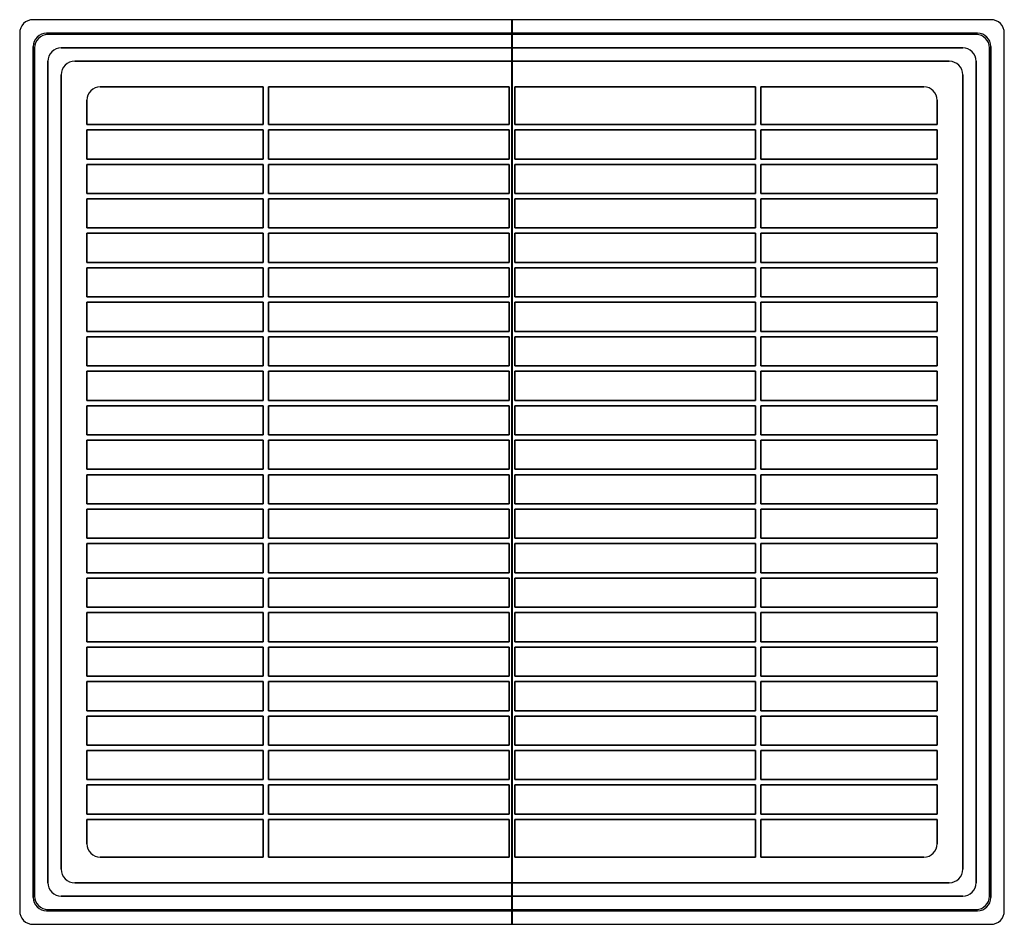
# Model space of a CAD drawing. Header units: millimetres. Extents: x -184 to 184, y -168 to 168.
import ezdxf

# ---------------------------------------------------------------- set-up
doc = ezdxf.new("R2010")
doc.units = ezdxf.units.MM
doc.layers.add('MAIN-1', color=7, linetype='Continuous')

msp = doc.modelspace()

# ---------------------------------------------------------------- linework, layer by layer
at = {"layer": 'MAIN-1'}
for p, q in [((178.5, 168.5), (-178.5, 168.5)), ((178.5, 168.5), (-178.5, 168.5)), ((-178.5, 168.5), (-178.5, 168.5)), ((0.001, 168.4), (-0.001, 168.4)), ((-0.001, 168.4), (0.001, 168.4)), ((-0.001, 163), (-0.001, 168.4)), ((0.001, 168.4), (0.001, 163)), ((178.5, 168.5), (178.5, 168.5)), ((-183.5, 163.5), (-183.5, -163.5)), ((-183.5, 163.5), (-183.5, -163.5)), ((-183.5, 163.5), (-183.5, 163.5)), ((-173.5, 163.5), (-0.001, 163.5)), ((173.5, 163.5), (-173.5, 163.5)), ((-173.5, 163.5), (-173.5, 163.5)), ((173, 163), (-173, 163)), ((173, 163), (-173, 163)), ((-173, 163), (-173, 163)), ((-0.001, 163.5), (0.001, 163.5)), ((-0.001, -163), (-0.001, 163)), ((0.001, 163.5), (173.5, 163.5)), ((0.001, 163), (0.001, -163)), ((173, 163), (173, 163)), ((173.5, 163.5), (173.5, 163.5)), ((183.5, -163.5), (183.5, 163.5)), ((183.5, -163.5), (183.5, 163.5)), ((183.5, 163.5), (183.5, 163.5)), ((-178.5, -158.5), (-178.5, 158.5)), ((-178.5, 158.5), (-178.5, -158.5)), ((-178.5, 158.5), (-178.5, 158.5)), ((-178, 158), (-178, -158)), ((-178, 158), (-178, -158)), ((-178, 158), (-178, 158)), ((168, 158), (-168, 158)), ((-168, 158), (168, 158)), ((168, 158), (-168, 158)), ((-168, 158), (-168, 158)), ((-168, 158), (168, 158)), ((-168, 158), (-168, 158)), ((168, 158), (168, 158)), ((168, 158), (168, 158)), ((178, -158), (178, 158)), ((178, -158), (178, 158)), ((178, 158), (178, 158)), ((178.5, 158.5), (178.5, -158.5)), ((178.5, -158.5), (178.5, 158.5)), ((178.5, 158.5), (178.5, 158.5)), ((-173, 153), (-173, -153)), ((-173, -153), (-173, 153)), ((-173, 153), (-173, -153)), ((-173, 153), (-173, 153)), ((-173, 153), (-173, 153)), ((-173, -153), (-173, 153)), ((163, 153), (-163, 153)), ((-163, 153), (-163, 153)), ((-163, 153), (163, 153)), ((163, 153), (163, 153)), ((173, -153), (173, 153)), ((173, 153), (173, -153)), ((173, -153), (173, 153)), ((173, 153), (173, 153)), ((173, 153), (173, 153)), ((173, 153), (173, -153)), ((-168, 148), (-168, -148)), ((-168, 148), (-168, 148)), ((-168, -148), (-168, 148)), ((168, -148), (168, 148)), ((168, 148), (168, 148)), ((168, 148), (168, -148)), ((-92.75, 143.5), (-153.5, 143.5)), ((-153.5, 143.5), (-92.75, 143.5)), ((-153.5, 143.5), (-153.5, 143.5)), ((-92.75, 129.45), (-92.75, 143.5)), ((-92.75, 143.5), (-92.75, 129.45)), ((-92.75, 143.5), (-92.75, 143.5)), ((-1, 143.5), (-90.75, 143.5)), ((-90.75, 143.5), (-90.75, 129.45)), ((-90.75, 129.45), (-90.75, 143.5)), ((-90.75, 143.5), (-1, 143.5)), ((-90.75, 143.5), (-90.75, 143.5)), ((-1, 129.45), (-1, 143.5)), ((-1, 143.5), (-1, 129.45)), ((-1, 143.5), (-1, 143.5)), ((1, 143.5), (1, 129.45)), ((90.75, 143.5), (1, 143.5)), ((1, 143.5), (90.75, 143.5)), ((1, 129.45), (1, 143.5)), ((1, 143.5), (1, 143.5)), ((90.75, 129.45), (90.75, 143.5)), ((90.75, 143.5), (90.75, 129.45)), ((90.75, 143.5), (90.75, 143.5)), ((92.75, 143.5), (92.75, 129.45)), ((153.5, 143.5), (92.75, 143.5)), ((92.75, 129.45), (92.75, 143.5)), ((92.75, 143.5), (153.5, 143.5)), ((92.75, 143.5), (92.75, 143.5)), ((153.5, 143.5), (153.5, 143.5)), ((-158.5, 138.5), (-158.5, 129.45)), ((-158.5, 129.45), (-158.5, 138.5)), ((-158.5, 138.5), (-158.5, 138.5)), ((158.5, 129.45), (158.5, 138.5)), ((158.5, 138.5), (158.5, 129.45)), ((158.5, 138.5), (158.5, 138.5)), ((-158.5, 129.45), (-92.75, 129.45)), ((-92.75, 129.45), (-158.5, 129.45)), ((-158.5, 129.45), (-158.5, 129.45)), ((-92.75, 129.45), (-92.75, 129.45)), ((-90.75, 129.45), (-1, 129.45)), ((-1, 129.45), (-90.75, 129.45)), ((-90.75, 129.45), (-90.75, 129.45)), ((-1, 129.45), (-1, 129.45)), ((1, 129.45), (90.75, 129.45)), ((90.75, 129.45), (1, 129.45)), ((1, 129.45), (1, 129.45)), ((90.75, 129.45), (90.75, 129.45)), ((92.75, 129.45), (158.5, 129.45)), ((158.5, 129.45), (92.75, 129.45)), ((92.75, 129.45), (92.75, 129.45)), ((158.5, 129.45), (158.5, 129.45)), ((-92.75, 127.45), (-158.5, 127.45)), ((-158.5, 127.45), (-158.5, 116.605)), ((-158.5, 116.605), (-158.5, 127.45)), ((-158.5, 127.45), (-92.75, 127.45)), ((-158.5, 127.45), (-158.5, 127.45)), ((-92.75, 116.605), (-92.75, 127.45)), ((-92.75, 127.45), (-92.75, 116.605)), ((-92.75, 127.45), (-92.75, 127.45)), ((-1, 127.45), (-90.75, 127.45)), ((-90.75, 127.45), (-90.75, 116.605)), ((-90.75, 116.605), (-90.75, 127.45)), ((-90.75, 127.45), (-1, 127.45)), ((-90.75, 127.45), (-90.75, 127.45)), ((-1, 116.605), (-1, 127.45)), ((-1, 127.45), (-1, 116.605)), ((-1, 127.45), (-1, 127.45)), ((90.75, 127.45), (1, 127.45)), ((1, 127.45), (1, 116.605)), ((1, 116.605), (1, 127.45)), ((1, 127.45), (90.75, 127.45)), ((1, 127.45), (1, 127.45)), ((90.75, 116.605), (90.75, 127.45)), ((90.75, 127.45), (90.75, 116.605)), ((90.75, 127.45), (90.75, 127.45)), ((158.5, 127.45), (92.75, 127.45)), ((92.75, 127.45), (92.75, 116.605)), ((92.75, 116.605), (92.75, 127.45)), ((92.75, 127.45), (158.5, 127.45)), ((92.75, 127.45), (92.75, 127.45)), ((158.5, 116.605), (158.5, 127.45)), ((158.5, 127.45), (158.5, 116.605)), ((158.5, 127.45), (158.5, 127.45)), ((-158.5, 116.605), (-92.75, 116.605)), ((-92.75, 116.605), (-158.5, 116.605)), ((-158.5, 116.605), (-158.5, 116.605)), ((-92.75, 114.605), (-158.5, 114.605)), ((-158.5, 114.605), (-158.5, 103.76)), ((-158.5, 103.76), (-158.5, 114.605)), ((-158.5, 114.605), (-92.75, 114.605)), ((-158.5, 114.605), (-158.5, 114.605)), ((-92.75, 116.605), (-92.75, 116.605)), ((-92.75, 103.76), (-92.75, 114.605)), ((-92.75, 114.605), (-92.75, 103.76)), ((-92.75, 114.605), (-92.75, 114.605)), ((-90.75, 116.605), (-1, 116.605)), ((-1, 116.605), (-90.75, 116.605)), ((-90.75, 116.605), (-90.75, 116.605)), ((-1, 114.605), (-90.75, 114.605)), ((-90.75, 114.605), (-90.75, 103.76)), ((-90.75, 103.76), (-90.75, 114.605)), ((-90.75, 114.605), (-1, 114.605)), ((-90.75, 114.605), (-90.75, 114.605)), ((-1, 116.605), (-1, 116.605)), ((-1, 103.76), (-1, 114.605)), ((-1, 114.605), (-1, 103.76)), ((-1, 114.605), (-1, 114.605)), ((1, 116.605), (90.75, 116.605)), ((90.75, 116.605), (1, 116.605)), ((1, 116.605), (1, 116.605)), ((90.75, 114.605), (1, 114.605)), ((1, 114.605), (1, 103.76)), ((1, 103.76), (1, 114.605)), ((1, 114.605), (90.75, 114.605)), ((1, 114.605), (1, 114.605)), ((90.75, 116.605), (90.75, 116.605)), ((90.75, 103.76), (90.75, 114.605)), ((90.75, 114.605), (90.75, 103.76)), ((90.75, 114.605), (90.75, 114.605)), ((92.75, 116.605), (158.5, 116.605)), ((158.5, 116.605), (92.75, 116.605)), ((92.75, 116.605), (92.75, 116.605)), ((158.5, 114.605), (92.75, 114.605)), ((92.75, 114.605), (92.75, 103.76)), ((92.75, 103.76), (92.75, 114.605)), ((92.75, 114.605), (158.5, 114.605)), ((92.75, 114.605), (92.75, 114.605)), ((158.5, 116.605), (158.5, 116.605)), ((158.5, 103.76), (158.5, 114.605)), ((158.5, 114.605), (158.5, 103.76)), ((158.5, 114.605), (158.5, 114.605)), ((-158.5, 103.76), (-92.75, 103.76)), ((-92.75, 103.76), (-158.5, 103.76)), ((-158.5, 103.76), (-158.5, 103.76)), ((-92.75, 103.76), (-92.75, 103.76)), ((-90.75, 103.76), (-1, 103.76)), ((-1, 103.76), (-90.75, 103.76)), ((-90.75, 103.76), (-90.75, 103.76)), ((-1, 103.76), (-1, 103.76)), ((1, 103.76), (90.75, 103.76)), ((90.75, 103.76), (1, 103.76)), ((1, 103.76), (1, 103.76)), ((90.75, 103.76), (90.75, 103.76)), ((92.75, 103.76), (158.5, 103.76)), ((158.5, 103.76), (92.75, 103.76)), ((92.75, 103.76), (92.75, 103.76)), ((158.5, 103.76), (158.5, 103.76)), ((-92.75, 101.76), (-158.5, 101.76)), ((-158.5, 101.76), (-158.5, 90.915)), ((-158.5, 90.915), (-158.5, 101.76)), ((-158.5, 101.76), (-92.75, 101.76)), ((-158.5, 101.76), (-158.5, 101.76)), ((-92.75, 90.915), (-92.75, 101.76)), ((-92.75, 101.76), (-92.75, 90.915)), ((-92.75, 101.76), (-92.75, 101.76)), ((-1, 101.76), (-90.75, 101.76)), ((-90.75, 101.76), (-90.75, 90.915)), ((-90.75, 90.915), (-90.75, 101.76)), ((-90.75, 101.76), (-1, 101.76)), ((-90.75, 101.76), (-90.75, 101.76)), ((-1, 90.915), (-1, 101.76)), ((-1, 101.76), (-1, 90.915)), ((-1, 101.76), (-1, 101.76)), ((90.75, 101.76), (1, 101.76)), ((1, 101.76), (1, 90.915)), ((1, 90.915), (1, 101.76)), ((1, 101.76), (90.75, 101.76)), ((1, 101.76), (1, 101.76)), ((90.75, 90.915), (90.75, 101.76)), ((90.75, 101.76), (90.75, 90.915)), ((90.75, 101.76), (90.75, 101.76)), ((158.5, 101.76), (92.75, 101.76)), ((92.75, 101.76), (92.75, 90.915)), ((92.75, 90.915), (92.75, 101.76)), ((92.75, 101.76), (158.5, 101.76)), ((92.75, 101.76), (92.75, 101.76)), ((158.5, 90.915), (158.5, 101.76)), ((158.5, 101.76), (158.5, 90.915)), ((158.5, 101.76), (158.5, 101.76)), ((-158.5, 90.915), (-92.75, 90.915)), ((-92.75, 90.915), (-158.5, 90.915)), ((-158.5, 90.915), (-158.5, 90.915)), ((-92.75, 88.915), (-158.5, 88.915)), ((-158.5, 88.915), (-158.5, 78.07)), ((-158.5, 78.07), (-158.5, 88.915)), ((-158.5, 88.915), (-92.75, 88.915)), ((-158.5, 88.915), (-158.5, 88.915)), ((-92.75, 90.915), (-92.75, 90.915)), ((-92.75, 78.07), (-92.75, 88.915)), ((-92.75, 88.915), (-92.75, 78.07)), ((-92.75, 88.915), (-92.75, 88.915)), ((-90.75, 90.915), (-1, 90.915)), ((-1, 90.915), (-90.75, 90.915)), ((-90.75, 90.915), (-90.75, 90.915)), ((-1, 88.915), (-90.75, 88.915)), ((-90.75, 88.915), (-90.75, 78.07)), ((-90.75, 78.07), (-90.75, 88.915)), ((-90.75, 88.915), (-1, 88.915)), ((-90.75, 88.915), (-90.75, 88.915)), ((-1, 90.915), (-1, 90.915)), ((-1, 78.07), (-1, 88.915)), ((-1, 88.915), (-1, 78.07)), ((-1, 88.915), (-1, 88.915)), ((1, 90.915), (90.75, 90.915)), ((90.75, 90.915), (1, 90.915)), ((1, 90.915), (1, 90.915)), ((90.75, 88.915), (1, 88.915)), ((1, 88.915), (1, 78.07)), ((1, 78.07), (1, 88.915)), ((1, 88.915), (90.75, 88.915)), ((1, 88.915), (1, 88.915)), ((90.75, 90.915), (90.75, 90.915)), ((90.75, 78.07), (90.75, 88.915)), ((90.75, 88.915), (90.75, 78.07)), ((90.75, 88.915), (90.75, 88.915)), ((92.75, 90.915), (158.5, 90.915)), ((158.5, 90.915), (92.75, 90.915)), ((92.75, 90.915), (92.75, 90.915)), ((158.5, 88.915), (92.75, 88.915)), ((92.75, 88.915), (92.75, 78.07)), ((92.75, 78.07), (92.75, 88.915)), ((92.75, 88.915), (158.5, 88.915)), ((92.75, 88.915), (92.75, 88.915)), ((158.5, 90.915), (158.5, 90.915)), ((158.5, 78.07), (158.5, 88.915)), ((158.5, 88.915), (158.5, 78.07)), ((158.5, 88.915), (158.5, 88.915)), ((-158.5, 78.07), (-92.75, 78.07)), ((-92.75, 78.07), (-158.5, 78.07)), ((-158.5, 78.07), (-158.5, 78.07)), ((-92.75, 78.07), (-92.75, 78.07)), ((-90.75, 78.07), (-1, 78.07)), ((-1, 78.07), (-90.75, 78.07)), ((-90.75, 78.07), (-90.75, 78.07)), ((-1, 78.07), (-1, 78.07)), ((1, 78.07), (90.75, 78.07)), ((90.75, 78.07), (1, 78.07)), ((1, 78.07), (1, 78.07)), ((90.75, 78.07), (90.75, 78.07)), ((92.75, 78.07), (158.5, 78.07)), ((158.5, 78.07), (92.75, 78.07)), ((92.75, 78.07), (92.75, 78.07)), ((158.5, 78.07), (158.5, 78.07)), ((-92.75, 76.07), (-158.5, 76.07)), ((-158.5, 76.07), (-158.5, 65.225)), ((-158.5, 65.225), (-158.5, 76.07)), ((-158.5, 76.07), (-92.75, 76.07)), ((-158.5, 76.07), (-158.5, 76.07)), ((-92.75, 65.225), (-92.75, 76.07)), ((-92.75, 76.07), (-92.75, 65.225)), ((-92.75, 76.07), (-92.75, 76.07)), ((-1, 76.07), (-90.75, 76.07)), ((-90.75, 76.07), (-90.75, 65.225)), ((-90.75, 65.225), (-90.75, 76.07)), ((-90.75, 76.07), (-1, 76.07)), ((-90.75, 76.07), (-90.75, 76.07)), ((-1, 65.225), (-1, 76.07)), ((-1, 76.07), (-1, 65.225)), ((-1, 76.07), (-1, 76.07)), ((90.75, 76.07), (1, 76.07)), ((1, 76.07), (1, 65.225)), ((1, 65.225), (1, 76.07)), ((1, 76.07), (90.75, 76.07)), ((1, 76.07), (1, 76.07)), ((90.75, 65.225), (90.75, 76.07)), ((90.75, 76.07), (90.75, 65.225)), ((90.75, 76.07), (90.75, 76.07)), ((158.5, 76.07), (92.75, 76.07)), ((92.75, 76.07), (92.75, 65.225)), ((92.75, 65.225), (92.75, 76.07)), ((92.75, 76.07), (158.5, 76.07)), ((92.75, 76.07), (92.75, 76.07)), ((158.5, 65.225), (158.5, 76.07)), ((158.5, 76.07), (158.5, 65.225)), ((158.5, 76.07), (158.5, 76.07)), ((-158.5, 65.225), (-92.75, 65.225)), ((-92.75, 65.225), (-158.5, 65.225)), ((-158.5, 65.225), (-158.5, 65.225)), ((-92.75, 63.225), (-158.5, 63.225)), ((-158.5, 63.225), (-158.5, 52.38)), ((-158.5, 52.38), (-158.5, 63.225)), ((-158.5, 63.225), (-92.75, 63.225)), ((-158.5, 63.225), (-158.5, 63.225)), ((-92.75, 65.225), (-92.75, 65.225)), ((-92.75, 52.38), (-92.75, 63.225)), ((-92.75, 63.225), (-92.75, 52.38)), ((-92.75, 63.225), (-92.75, 63.225)), ((-90.75, 65.225), (-1, 65.225)), ((-1, 65.225), (-90.75, 65.225)), ((-90.75, 65.225), (-90.75, 65.225)), ((-1, 63.225), (-90.75, 63.225)), ((-90.75, 63.225), (-90.75, 52.38)), ((-90.75, 52.38), (-90.75, 63.225)), ((-90.75, 63.225), (-1, 63.225)), ((-90.75, 63.225), (-90.75, 63.225)), ((-1, 65.225), (-1, 65.225)), ((-1, 52.38), (-1, 63.225)), ((-1, 63.225), (-1, 52.38)), ((-1, 63.225), (-1, 63.225)), ((1, 65.225), (90.75, 65.225)), ((90.75, 65.225), (1, 65.225)), ((1, 65.225), (1, 65.225)), ((90.75, 63.225), (1, 63.225)), ((1, 63.225), (1, 52.38)), ((1, 52.38), (1, 63.225)), ((1, 63.225), (90.75, 63.225)), ((1, 63.225), (1, 63.225)), ((90.75, 65.225), (90.75, 65.225)), ((90.75, 52.38), (90.75, 63.225)), ((90.75, 63.225), (90.75, 52.38)), ((90.75, 63.225), (90.75, 63.225)), ((92.75, 65.225), (158.5, 65.225)), ((158.5, 65.225), (92.75, 65.225)), ((92.75, 65.225), (92.75, 65.225)), ((158.5, 63.225), (92.75, 63.225)), ((92.75, 63.225), (92.75, 52.38)), ((92.75, 52.38), (92.75, 63.225)), ((92.75, 63.225), (158.5, 63.225)), ((92.75, 63.225), (92.75, 63.225)), ((158.5, 65.225), (158.5, 65.225)), ((158.5, 52.38), (158.5, 63.225)), ((158.5, 63.225), (158.5, 52.38)), ((158.5, 63.225), (158.5, 63.225)), ((-158.5, 52.38), (-92.75, 52.38)), ((-92.75, 52.38), (-158.5, 52.38)), ((-158.5, 52.38), (-158.5, 52.38)), ((-92.75, 52.38), (-92.75, 52.38)), ((-90.75, 52.38), (-1, 52.38)), ((-1, 52.38), (-90.75, 52.38)), ((-90.75, 52.38), (-90.75, 52.38)), ((-1, 52.38), (-1, 52.38)), ((1, 52.38), (90.75, 52.38)), ((90.75, 52.38), (1, 52.38)), ((1, 52.38), (1, 52.38)), ((90.75, 52.38), (90.75, 52.38)), ((92.75, 52.38), (158.5, 52.38)), ((158.5, 52.38), (92.75, 52.38)), ((92.75, 52.38), (92.75, 52.38)), ((158.5, 52.38), (158.5, 52.38)), ((-92.75, 50.38), (-158.5, 50.38)), ((-158.5, 50.38), (-158.5, 39.535)), ((-158.5, 39.535), (-158.5, 50.38)), ((-158.5, 50.38), (-92.75, 50.38)), ((-158.5, 50.38), (-158.5, 50.38)), ((-92.75, 39.535), (-92.75, 50.38)), ((-92.75, 50.38), (-92.75, 39.535)), ((-92.75, 50.38), (-92.75, 50.38)), ((-1, 50.38), (-90.75, 50.38)), ((-90.75, 50.38), (-90.75, 39.535)), ((-90.75, 39.535), (-90.75, 50.38)), ((-90.75, 50.38), (-1, 50.38)), ((-90.75, 50.38), (-90.75, 50.38)), ((-1, 39.535), (-1, 50.38)), ((-1, 50.38), (-1, 39.535)), ((-1, 50.38), (-1, 50.38)), ((90.75, 50.38), (1, 50.38)), ((1, 50.38), (1, 39.535)), ((1, 39.535), (1, 50.38)), ((1, 50.38), (90.75, 50.38)), ((1, 50.38), (1, 50.38)), ((90.75, 39.535), (90.75, 50.38)), ((90.75, 50.38), (90.75, 39.535)), ((90.75, 50.38), (90.75, 50.38)), ((158.5, 50.38), (92.75, 50.38)), ((92.75, 50.38), (92.75, 39.535)), ((92.75, 39.535), (92.75, 50.38)), ((92.75, 50.38), (158.5, 50.38)), ((92.75, 50.38), (92.75, 50.38)), ((158.5, 39.535), (158.5, 50.38)), ((158.5, 50.38), (158.5, 39.535)), ((158.5, 50.38), (158.5, 50.38)), ((-158.5, 39.535), (-92.75, 39.535)), ((-92.75, 39.535), (-158.5, 39.535)), ((-158.5, 39.535), (-158.5, 39.535)), ((-92.75, 37.535), (-158.5, 37.535)), ((-158.5, 37.535), (-158.5, 26.69)), ((-158.5, 26.69), (-158.5, 37.535)), ((-158.5, 37.535), (-92.75, 37.535)), ((-158.5, 37.535), (-158.5, 37.535)), ((-92.75, 39.535), (-92.75, 39.535)), ((-92.75, 26.69), (-92.75, 37.535)), ((-92.75, 37.535), (-92.75, 26.69)), ((-92.75, 37.535), (-92.75, 37.535)), ((-90.75, 39.535), (-1, 39.535)), ((-1, 39.535), (-90.75, 39.535)), ((-90.75, 39.535), (-90.75, 39.535)), ((-1, 37.535), (-90.75, 37.535)), ((-90.75, 37.535), (-90.75, 26.69)), ((-90.75, 26.69), (-90.75, 37.535)), ((-90.75, 37.535), (-1, 37.535)), ((-90.75, 37.535), (-90.75, 37.535)), ((-1, 39.535), (-1, 39.535)), ((-1, 26.69), (-1, 37.535)), ((-1, 37.535), (-1, 26.69)), ((-1, 37.535), (-1, 37.535)), ((1, 39.535), (90.75, 39.535)), ((90.75, 39.535), (1, 39.535)), ((1, 39.535), (1, 39.535)), ((90.75, 37.535), (1, 37.535)), ((1, 37.535), (1, 26.69)), ((1, 26.69), (1, 37.535)), ((1, 37.535), (90.75, 37.535)), ((1, 37.535), (1, 37.535)), ((90.75, 39.535), (90.75, 39.535)), ((90.75, 26.69), (90.75, 37.535)), ((90.75, 37.535), (90.75, 26.69)), ((90.75, 37.535), (90.75, 37.535)), ((92.75, 39.535), (158.5, 39.535)), ((158.5, 39.535), (92.75, 39.535)), ((92.75, 39.535), (92.75, 39.535)), ((158.5, 37.535), (92.75, 37.535)), ((92.75, 37.535), (92.75, 26.69)), ((92.75, 26.69), (92.75, 37.535)), ((92.75, 37.535), (158.5, 37.535)), ((92.75, 37.535), (92.75, 37.535)), ((158.5, 39.535), (158.5, 39.535)), ((158.5, 26.69), (158.5, 37.535)), ((158.5, 37.535), (158.5, 26.69)), ((158.5, 37.535), (158.5, 37.535)), ((-158.5, 26.69), (-92.75, 26.69)), ((-92.75, 26.69), (-158.5, 26.69)), ((-158.5, 26.69), (-158.5, 26.69)), ((-92.75, 26.69), (-92.75, 26.69)), ((-90.75, 26.69), (-1, 26.69)), ((-1, 26.69), (-90.75, 26.69)), ((-90.75, 26.69), (-90.75, 26.69)), ((-1, 26.69), (-1, 26.69)), ((1, 26.69), (90.75, 26.69)), ((90.75, 26.69), (1, 26.69)), ((1, 26.69), (1, 26.69)), ((90.75, 26.69), (90.75, 26.69)), ((92.75, 26.69), (158.5, 26.69)), ((158.5, 26.69), (92.75, 26.69)), ((92.75, 26.69), (92.75, 26.69)), ((158.5, 26.69), (158.5, 26.69)), ((-92.75, 24.69), (-158.5, 24.69)), ((-158.5, 24.69), (-158.5, 13.845)), ((-158.5, 13.845), (-158.5, 24.69)), ((-158.5, 24.69), (-92.75, 24.69)), ((-158.5, 24.69), (-158.5, 24.69)), ((-92.75, 13.845), (-92.75, 24.69)), ((-92.75, 24.69), (-92.75, 13.845)), ((-92.75, 24.69), (-92.75, 24.69)), ((-1, 24.69), (-90.75, 24.69)), ((-90.75, 24.69), (-90.75, 13.845)), ((-90.75, 13.845), (-90.75, 24.69)), ((-90.75, 24.69), (-1, 24.69)), ((-90.75, 24.69), (-90.75, 24.69)), ((-1, 13.845), (-1, 24.69)), ((-1, 24.69), (-1, 13.845)), ((-1, 24.69), (-1, 24.69)), ((90.75, 24.69), (1, 24.69)), ((1, 24.69), (1, 13.845)), ((1, 13.845), (1, 24.69)), ((1, 24.69), (90.75, 24.69)), ((1, 24.69), (1, 24.69)), ((90.75, 13.845), (90.75, 24.69)), ((90.75, 24.69), (90.75, 13.845)), ((90.75, 24.69), (90.75, 24.69)), ((158.5, 24.69), (92.75, 24.69)), ((92.75, 24.69), (92.75, 13.845)), ((92.75, 13.845), (92.75, 24.69)), ((92.75, 24.69), (158.5, 24.69)), ((92.75, 24.69), (92.75, 24.69)), ((158.5, 13.845), (158.5, 24.69)), ((158.5, 24.69), (158.5, 13.845)), ((158.5, 24.69), (158.5, 24.69)), ((-158.5, 13.845), (-92.75, 13.845)), ((-92.75, 13.845), (-158.5, 13.845)), ((-158.5, 13.845), (-158.5, 13.845)), ((-92.75, 11.845), (-158.5, 11.845)), ((-158.5, 11.845), (-158.5, 1)), ((-158.5, 1), (-158.5, 11.845)), ((-158.5, 11.845), (-92.75, 11.845)), ((-158.5, 11.845), (-158.5, 11.845)), ((-92.75, 13.845), (-92.75, 13.845)), ((-92.75, 1), (-92.75, 11.845)), ((-92.75, 11.845), (-92.75, 1)), ((-92.75, 11.845), (-92.75, 11.845)), ((-90.75, 13.845), (-1, 13.845)), ((-1, 13.845), (-90.75, 13.845)), ((-90.75, 13.845), (-90.75, 13.845)), ((-1, 11.845), (-90.75, 11.845)), ((-90.75, 11.845), (-90.75, 1)), ((-90.75, 1), (-90.75, 11.845)), ((-90.75, 11.845), (-1, 11.845)), ((-90.75, 11.845), (-90.75, 11.845)), ((-1, 13.845), (-1, 13.845)), ((-1, 1), (-1, 11.845)), ((-1, 11.845), (-1, 1)), ((-1, 11.845), (-1, 11.845)), ((1, 13.845), (90.75, 13.845)), ((90.75, 13.845), (1, 13.845)), ((1, 13.845), (1, 13.845)), ((90.75, 11.845), (1, 11.845)), ((1, 11.845), (1, 1)), ((1, 1), (1, 11.845)), ((1, 11.845), (90.75, 11.845)), ((1, 11.845), (1, 11.845)), ((90.75, 13.845), (90.75, 13.845)), ((90.75, 1), (90.75, 11.845)), ((90.75, 11.845), (90.75, 1)), ((90.75, 11.845), (90.75, 11.845)), ((92.75, 13.845), (158.5, 13.845)), ((158.5, 13.845), (92.75, 13.845)), ((92.75, 13.845), (92.75, 13.845)), ((158.5, 11.845), (92.75, 11.845)), ((92.75, 11.845), (92.75, 1)), ((92.75, 1), (92.75, 11.845)), ((92.75, 11.845), (158.5, 11.845)), ((92.75, 11.845), (92.75, 11.845)), ((158.5, 13.845), (158.5, 13.845)), ((158.5, 1), (158.5, 11.845)), ((158.5, 11.845), (158.5, 1)), ((158.5, 11.845), (158.5, 11.845)), ((-158.5, 1), (-92.75, 1)), ((-92.75, 1), (-158.5, 1)), ((-158.5, 1), (-158.5, 1)), ((-92.75, 1), (-92.75, 1)), ((-90.75, 1), (-1, 1)), ((-1, 1), (-90.75, 1)), ((-90.75, 1), (-90.75, 1)), ((-1, 1), (-1, 1)), ((1, 1), (90.75, 1)), ((90.75, 1), (1, 1)), ((1, 1), (1, 1)), ((90.75, 1), (90.75, 1)), ((92.75, 1), (158.5, 1)), ((158.5, 1), (92.75, 1)), ((92.75, 1), (92.75, 1)), ((158.5, 1), (158.5, 1)), ((-158.5, -1), (-158.5, -11.845)), ((-92.75, -1), (-158.5, -1)), ((-158.5, -1), (-92.75, -1)), ((-158.5, -11.845), (-158.5, -1)), ((-158.5, -1), (-158.5, -1)), ((-92.75, -11.845), (-92.75, -1)), ((-92.75, -1), (-92.75, -11.845)), ((-92.75, -1), (-92.75, -1)), ((-1, -1), (-90.75, -1)), ((-90.75, -1), (-90.75, -11.845)), ((-90.75, -11.845), (-90.75, -1)), ((-90.75, -1), (-1, -1)), ((-90.75, -1), (-90.75, -1)), ((-1, -11.845), (-1, -1)), ((-1, -1), (-1, -11.845)), ((-1, -1), (-1, -1)), ((1, -1), (1, -11.845)), ((90.75, -1), (1, -1)), ((1, -1), (90.75, -1)), ((1, -11.845), (1, -1)), ((1, -1), (1, -1)), ((90.75, -11.845), (90.75, -1)), ((90.75, -1), (90.75, -11.845)), ((90.75, -1), (90.75, -1)), ((158.5, -1), (92.75, -1)), ((92.75, -1), (92.75, -11.845)), ((92.75, -11.845), (92.75, -1)), ((92.75, -1), (158.5, -1)), ((92.75, -1), (92.75, -1)), ((158.5, -11.845), (158.5, -1)), ((158.5, -1), (158.5, -11.845)), ((158.5, -1), (158.5, -1)), ((-158.5, -11.845), (-92.75, -11.845)), ((-92.75, -11.845), (-158.5, -11.845)), ((-158.5, -11.845), (-158.5, -11.845)), ((-158.5, -13.845), (-158.5, -24.69)), ((-92.75, -13.845), (-158.5, -13.845)), ((-158.5, -13.845), (-92.75, -13.845)), ((-158.5, -24.69), (-158.5, -13.845)), ((-158.5, -13.845), (-158.5, -13.845)), ((-92.75, -11.845), (-92.75, -11.845)), ((-92.75, -24.69), (-92.75, -13.845)), ((-92.75, -13.845), (-92.75, -24.69)), ((-92.75, -13.845), (-92.75, -13.845)), ((-90.75, -11.845), (-1, -11.845)), ((-1, -11.845), (-90.75, -11.845)), ((-90.75, -11.845), (-90.75, -11.845)), ((-1, -13.845), (-90.75, -13.845)), ((-90.75, -13.845), (-90.75, -24.69)), ((-90.75, -24.69), (-90.75, -13.845)), ((-90.75, -13.845), (-1, -13.845)), ((-90.75, -13.845), (-90.75, -13.845)), ((-1, -11.845), (-1, -11.845)), ((-1, -24.69), (-1, -13.845)), ((-1, -13.845), (-1, -24.69)), ((-1, -13.845), (-1, -13.845)), ((1, -11.845), (90.75, -11.845)), ((90.75, -11.845), (1, -11.845)), ((1, -11.845), (1, -11.845)), ((1, -13.845), (1, -24.69)), ((90.75, -13.845), (1, -13.845)), ((1, -13.845), (90.75, -13.845)), ((1, -24.69), (1, -13.845)), ((1, -13.845), (1, -13.845)), ((90.75, -11.845), (90.75, -11.845)), ((90.75, -24.69), (90.75, -13.845)), ((90.75, -13.845), (90.75, -24.69)), ((90.75, -13.845), (90.75, -13.845)), ((92.75, -11.845), (158.5, -11.845)), ((158.5, -11.845), (92.75, -11.845)), ((92.75, -11.845), (92.75, -11.845)), ((158.5, -13.845), (92.75, -13.845)), ((92.75, -13.845), (92.75, -24.69)), ((92.75, -24.69), (92.75, -13.845)), ((92.75, -13.845), (158.5, -13.845)), ((92.75, -13.845), (92.75, -13.845)), ((158.5, -11.845), (158.5, -11.845)), ((158.5, -24.69), (158.5, -13.845)), ((158.5, -13.845), (158.5, -24.69)), ((158.5, -13.845), (158.5, -13.845)), ((-158.5, -24.69), (-92.75, -24.69)), ((-92.75, -24.69), (-158.5, -24.69)), ((-158.5, -24.69), (-158.5, -24.69)), ((-92.75, -24.69), (-92.75, -24.69)), ((-90.75, -24.69), (-1, -24.69)), ((-1, -24.69), (-90.75, -24.69)), ((-90.75, -24.69), (-90.75, -24.69)), ((-1, -24.69), (-1, -24.69)), ((1, -24.69), (90.75, -24.69)), ((90.75, -24.69), (1, -24.69)), ((1, -24.69), (1, -24.69)), ((90.75, -24.69), (90.75, -24.69)), ((92.75, -24.69), (158.5, -24.69)), ((158.5, -24.69), (92.75, -24.69)), ((92.75, -24.69), (92.75, -24.69)), ((158.5, -24.69), (158.5, -24.69)), ((-158.5, -26.69), (-158.5, -37.535)), ((-92.75, -26.69), (-158.5, -26.69)), ((-158.5, -26.69), (-92.75, -26.69)), ((-158.5, -37.535), (-158.5, -26.69)), ((-158.5, -26.69), (-158.5, -26.69)), ((-92.75, -37.535), (-92.75, -26.69)), ((-92.75, -26.69), (-92.75, -37.535)), ((-92.75, -26.69), (-92.75, -26.69)), ((-1, -26.69), (-90.75, -26.69)), ((-90.75, -26.69), (-90.75, -37.535)), ((-90.75, -37.535), (-90.75, -26.69)), ((-90.75, -26.69), (-1, -26.69)), ((-90.75, -26.69), (-90.75, -26.69)), ((-1, -37.535), (-1, -26.69)), ((-1, -26.69), (-1, -37.535)), ((-1, -26.69), (-1, -26.69)), ((1, -26.69), (1, -37.535)), ((90.75, -26.69), (1, -26.69)), ((1, -26.69), (90.75, -26.69)), ((1, -37.535), (1, -26.69)), ((1, -26.69), (1, -26.69)), ((90.75, -37.535), (90.75, -26.69)), ((90.75, -26.69), (90.75, -37.535)), ((90.75, -26.69), (90.75, -26.69)), ((158.5, -26.69), (92.75, -26.69)), ((92.75, -26.69), (92.75, -37.535)), ((92.75, -37.535), (92.75, -26.69)), ((92.75, -26.69), (158.5, -26.69)), ((92.75, -26.69), (92.75, -26.69)), ((158.5, -37.535), (158.5, -26.69)), ((158.5, -26.69), (158.5, -37.535)), ((158.5, -26.69), (158.5, -26.69)), ((-158.5, -37.535), (-92.75, -37.535)), ((-92.75, -37.535), (-158.5, -37.535)), ((-158.5, -37.535), (-158.5, -37.535)), ((-158.5, -39.535), (-158.5, -50.38)), ((-92.75, -39.535), (-158.5, -39.535)), ((-158.5, -39.535), (-92.75, -39.535)), ((-158.5, -50.38), (-158.5, -39.535)), ((-158.5, -39.535), (-158.5, -39.535)), ((-92.75, -37.535), (-92.75, -37.535)), ((-92.75, -50.38), (-92.75, -39.535)), ((-92.75, -39.535), (-92.75, -50.38)), ((-92.75, -39.535), (-92.75, -39.535)), ((-90.75, -37.535), (-1, -37.535)), ((-1, -37.535), (-90.75, -37.535)), ((-90.75, -37.535), (-90.75, -37.535)), ((-1, -39.535), (-90.75, -39.535)), ((-90.75, -39.535), (-90.75, -50.38)), ((-90.75, -50.38), (-90.75, -39.535)), ((-90.75, -39.535), (-1, -39.535)), ((-90.75, -39.535), (-90.75, -39.535)), ((-1, -37.535), (-1, -37.535)), ((-1, -50.38), (-1, -39.535)), ((-1, -39.535), (-1, -50.38)), ((-1, -39.535), (-1, -39.535)), ((1, -37.535), (90.75, -37.535)), ((90.75, -37.535), (1, -37.535)), ((1, -37.535), (1, -37.535)), ((1, -39.535), (1, -50.38)), ((90.75, -39.535), (1, -39.535)), ((1, -39.535), (90.75, -39.535)), ((1, -50.38), (1, -39.535)), ((1, -39.535), (1, -39.535)), ((90.75, -37.535), (90.75, -37.535)), ((90.75, -50.38), (90.75, -39.535)), ((90.75, -39.535), (90.75, -50.38)), ((90.75, -39.535), (90.75, -39.535)), ((92.75, -37.535), (158.5, -37.535)), ((158.5, -37.535), (92.75, -37.535)), ((92.75, -37.535), (92.75, -37.535)), ((158.5, -39.535), (92.75, -39.535)), ((92.75, -39.535), (92.75, -50.38)), ((92.75, -50.38), (92.75, -39.535)), ((92.75, -39.535), (158.5, -39.535)), ((92.75, -39.535), (92.75, -39.535)), ((158.5, -37.535), (158.5, -37.535)), ((158.5, -50.38), (158.5, -39.535)), ((158.5, -39.535), (158.5, -50.38)), ((158.5, -39.535), (158.5, -39.535)), ((-158.5, -50.38), (-92.75, -50.38)), ((-92.75, -50.38), (-158.5, -50.38)), ((-158.5, -50.38), (-158.5, -50.38)), ((-92.75, -50.38), (-92.75, -50.38)), ((-90.75, -50.38), (-1, -50.38)), ((-1, -50.38), (-90.75, -50.38)), ((-90.75, -50.38), (-90.75, -50.38)), ((-1, -50.38), (-1, -50.38)), ((1, -50.38), (90.75, -50.38)), ((90.75, -50.38), (1, -50.38)), ((1, -50.38), (1, -50.38)), ((90.75, -50.38), (90.75, -50.38)), ((92.75, -50.38), (158.5, -50.38)), ((158.5, -50.38), (92.75, -50.38)), ((92.75, -50.38), (92.75, -50.38)), ((158.5, -50.38), (158.5, -50.38)), ((-158.5, -52.38), (-158.5, -63.225)), ((-92.75, -52.38), (-158.5, -52.38)), ((-158.5, -52.38), (-92.75, -52.38)), ((-158.5, -63.225), (-158.5, -52.38)), ((-158.5, -52.38), (-158.5, -52.38)), ((-92.75, -63.225), (-92.75, -52.38)), ((-92.75, -52.38), (-92.75, -63.225)), ((-92.75, -52.38), (-92.75, -52.38)), ((-1, -52.38), (-90.75, -52.38)), ((-90.75, -52.38), (-90.75, -63.225)), ((-90.75, -63.225), (-90.75, -52.38)), ((-90.75, -52.38), (-1, -52.38)), ((-90.75, -52.38), (-90.75, -52.38)), ((-1, -63.225), (-1, -52.38)), ((-1, -52.38), (-1, -63.225)), ((-1, -52.38), (-1, -52.38)), ((1, -52.38), (1, -63.225)), ((90.75, -52.38), (1, -52.38)), ((1, -52.38), (90.75, -52.38)), ((1, -63.225), (1, -52.38)), ((1, -52.38), (1, -52.38)), ((90.75, -63.225), (90.75, -52.38)), ((90.75, -52.38), (90.75, -63.225)), ((90.75, -52.38), (90.75, -52.38)), ((158.5, -52.38), (92.75, -52.38)), ((92.75, -52.38), (92.75, -63.225)), ((92.75, -63.225), (92.75, -52.38)), ((92.75, -52.38), (158.5, -52.38)), ((92.75, -52.38), (92.75, -52.38)), ((158.5, -63.225), (158.5, -52.38)), ((158.5, -52.38), (158.5, -63.225)), ((158.5, -52.38), (158.5, -52.38)), ((-158.5, -63.225), (-92.75, -63.225)), ((-92.75, -63.225), (-158.5, -63.225)), ((-158.5, -63.225), (-158.5, -63.225)), ((-158.5, -65.225), (-158.5, -76.07)), ((-92.75, -65.225), (-158.5, -65.225)), ((-158.5, -65.225), (-92.75, -65.225)), ((-158.5, -76.07), (-158.5, -65.225)), ((-158.5, -65.225), (-158.5, -65.225)), ((-92.75, -63.225), (-92.75, -63.225)), ((-92.75, -76.07), (-92.75, -65.225)), ((-92.75, -65.225), (-92.75, -76.07)), ((-92.75, -65.225), (-92.75, -65.225)), ((-90.75, -63.225), (-1, -63.225)), ((-1, -63.225), (-90.75, -63.225)), ((-90.75, -63.225), (-90.75, -63.225)), ((-1, -65.225), (-90.75, -65.225)), ((-90.75, -65.225), (-90.75, -76.07)), ((-90.75, -76.07), (-90.75, -65.225)), ((-90.75, -65.225), (-1, -65.225)), ((-90.75, -65.225), (-90.75, -65.225)), ((-1, -63.225), (-1, -63.225)), ((-1, -76.07), (-1, -65.225)), ((-1, -65.225), (-1, -76.07)), ((-1, -65.225), (-1, -65.225)), ((1, -63.225), (90.75, -63.225)), ((90.75, -63.225), (1, -63.225)), ((1, -63.225), (1, -63.225)), ((1, -65.225), (1, -76.07)), ((90.75, -65.225), (1, -65.225)), ((1, -65.225), (90.75, -65.225)), ((1, -76.07), (1, -65.225)), ((1, -65.225), (1, -65.225)), ((90.75, -63.225), (90.75, -63.225)), ((90.75, -76.07), (90.75, -65.225)), ((90.75, -65.225), (90.75, -76.07)), ((90.75, -65.225), (90.75, -65.225)), ((92.75, -63.225), (158.5, -63.225)), ((158.5, -63.225), (92.75, -63.225)), ((92.75, -63.225), (92.75, -63.225)), ((158.5, -65.225), (92.75, -65.225)), ((92.75, -65.225), (92.75, -76.07)), ((92.75, -76.07), (92.75, -65.225)), ((92.75, -65.225), (158.5, -65.225)), ((92.75, -65.225), (92.75, -65.225)), ((158.5, -63.225), (158.5, -63.225)), ((158.5, -76.07), (158.5, -65.225)), ((158.5, -65.225), (158.5, -76.07)), ((158.5, -65.225), (158.5, -65.225)), ((-158.5, -76.07), (-92.75, -76.07)), ((-92.75, -76.07), (-158.5, -76.07)), ((-158.5, -76.07), (-158.5, -76.07)), ((-92.75, -76.07), (-92.75, -76.07)), ((-90.75, -76.07), (-1, -76.07)), ((-1, -76.07), (-90.75, -76.07)), ((-90.75, -76.07), (-90.75, -76.07)), ((-1, -76.07), (-1, -76.07)), ((1, -76.07), (90.75, -76.07)), ((90.75, -76.07), (1, -76.07)), ((1, -76.07), (1, -76.07)), ((90.75, -76.07), (90.75, -76.07)), ((92.75, -76.07), (158.5, -76.07)), ((158.5, -76.07), (92.75, -76.07)), ((92.75, -76.07), (92.75, -76.07)), ((158.5, -76.07), (158.5, -76.07)), ((-158.5, -78.07), (-158.5, -88.915)), ((-92.75, -78.07), (-158.5, -78.07)), ((-158.5, -78.07), (-92.75, -78.07)), ((-158.5, -88.915), (-158.5, -78.07)), ((-158.5, -78.07), (-158.5, -78.07)), ((-92.75, -88.915), (-92.75, -78.07)), ((-92.75, -78.07), (-92.75, -88.915)), ((-92.75, -78.07), (-92.75, -78.07)), ((-1, -78.07), (-90.75, -78.07)), ((-90.75, -78.07), (-90.75, -88.915)), ((-90.75, -88.915), (-90.75, -78.07)), ((-90.75, -78.07), (-1, -78.07)), ((-90.75, -78.07), (-90.75, -78.07)), ((-1, -88.915), (-1, -78.07)), ((-1, -78.07), (-1, -88.915)), ((-1, -78.07), (-1, -78.07)), ((1, -78.07), (1, -88.915)), ((90.75, -78.07), (1, -78.07)), ((1, -78.07), (90.75, -78.07)), ((1, -88.915), (1, -78.07)), ((1, -78.07), (1, -78.07)), ((90.75, -88.915), (90.75, -78.07)), ((90.75, -78.07), (90.75, -88.915)), ((90.75, -78.07), (90.75, -78.07)), ((158.5, -78.07), (92.75, -78.07)), ((92.75, -78.07), (92.75, -88.915)), ((92.75, -88.915), (92.75, -78.07)), ((92.75, -78.07), (158.5, -78.07)), ((92.75, -78.07), (92.75, -78.07)), ((158.5, -88.915), (158.5, -78.07)), ((158.5, -78.07), (158.5, -88.915)), ((158.5, -78.07), (158.5, -78.07)), ((-158.5, -88.915), (-92.75, -88.915)), ((-92.75, -88.915), (-158.5, -88.915)), ((-158.5, -88.915), (-158.5, -88.915)), ((-158.5, -90.915), (-158.5, -101.76)), ((-92.75, -90.915), (-158.5, -90.915)), ((-158.5, -90.915), (-92.75, -90.915)), ((-158.5, -101.76), (-158.5, -90.915)), ((-158.5, -90.915), (-158.5, -90.915)), ((-92.75, -88.915), (-92.75, -88.915)), ((-92.75, -101.76), (-92.75, -90.915)), ((-92.75, -90.915), (-92.75, -101.76)), ((-92.75, -90.915), (-92.75, -90.915)), ((-90.75, -88.915), (-1, -88.915)), ((-1, -88.915), (-90.75, -88.915)), ((-90.75, -88.915), (-90.75, -88.915)), ((-1, -90.915), (-90.75, -90.915)), ((-90.75, -90.915), (-90.75, -101.76)), ((-90.75, -101.76), (-90.75, -90.915)), ((-90.75, -90.915), (-1, -90.915)), ((-90.75, -90.915), (-90.75, -90.915)), ((-1, -88.915), (-1, -88.915)), ((-1, -101.76), (-1, -90.915)), ((-1, -90.915), (-1, -101.76)), ((-1, -90.915), (-1, -90.915)), ((1, -88.915), (90.75, -88.915)), ((90.75, -88.915), (1, -88.915)), ((1, -88.915), (1, -88.915)), ((1, -90.915), (1, -101.76)), ((90.75, -90.915), (1, -90.915)), ((1, -90.915), (90.75, -90.915)), ((1, -101.76), (1, -90.915)), ((1, -90.915), (1, -90.915)), ((90.75, -88.915), (90.75, -88.915)), ((90.75, -101.76), (90.75, -90.915)), ((90.75, -90.915), (90.75, -101.76)), ((90.75, -90.915), (90.75, -90.915)), ((92.75, -88.915), (158.5, -88.915)), ((158.5, -88.915), (92.75, -88.915)), ((92.75, -88.915), (92.75, -88.915)), ((158.5, -90.915), (92.75, -90.915)), ((92.75, -90.915), (92.75, -101.76)), ((92.75, -101.76), (92.75, -90.915)), ((92.75, -90.915), (158.5, -90.915)), ((92.75, -90.915), (92.75, -90.915)), ((158.5, -88.915), (158.5, -88.915)), ((158.5, -101.76), (158.5, -90.915)), ((158.5, -90.915), (158.5, -101.76)), ((158.5, -90.915), (158.5, -90.915)), ((-158.5, -101.76), (-92.75, -101.76)), ((-92.75, -101.76), (-158.5, -101.76)), ((-158.5, -101.76), (-158.5, -101.76)), ((-92.75, -101.76), (-92.75, -101.76)), ((-90.75, -101.76), (-1, -101.76)), ((-1, -101.76), (-90.75, -101.76)), ((-90.75, -101.76), (-90.75, -101.76)), ((-1, -101.76), (-1, -101.76)), ((1, -101.76), (90.75, -101.76)), ((90.75, -101.76), (1, -101.76)), ((1, -101.76), (1, -101.76)), ((90.75, -101.76), (90.75, -101.76)), ((92.75, -101.76), (158.5, -101.76)), ((158.5, -101.76), (92.75, -101.76)), ((92.75, -101.76), (92.75, -101.76)), ((158.5, -101.76), (158.5, -101.76)), ((-158.5, -103.76), (-158.5, -114.605)), ((-92.75, -103.76), (-158.5, -103.76)), ((-158.5, -103.76), (-92.75, -103.76)), ((-158.5, -114.605), (-158.5, -103.76)), ((-158.5, -103.76), (-158.5, -103.76)), ((-92.75, -114.605), (-92.75, -103.76)), ((-92.75, -103.76), (-92.75, -114.605)), ((-92.75, -103.76), (-92.75, -103.76)), ((-1, -103.76), (-90.75, -103.76)), ((-90.75, -103.76), (-90.75, -114.605)), ((-90.75, -114.605), (-90.75, -103.76)), ((-90.75, -103.76), (-1, -103.76)), ((-90.75, -103.76), (-90.75, -103.76)), ((-1, -114.605), (-1, -103.76)), ((-1, -103.76), (-1, -114.605)), ((-1, -103.76), (-1, -103.76)), ((1, -103.76), (1, -114.605)), ((90.75, -103.76), (1, -103.76)), ((1, -103.76), (90.75, -103.76)), ((1, -114.605), (1, -103.76)), ((1, -103.76), (1, -103.76)), ((90.75, -114.605), (90.75, -103.76)), ((90.75, -103.76), (90.75, -114.605)), ((90.75, -103.76), (90.75, -103.76)), ((158.5, -103.76), (92.75, -103.76)), ((92.75, -103.76), (92.75, -114.605)), ((92.75, -114.605), (92.75, -103.76)), ((92.75, -103.76), (158.5, -103.76)), ((92.75, -103.76), (92.75, -103.76)), ((158.5, -114.605), (158.5, -103.76)), ((158.5, -103.76), (158.5, -114.605)), ((158.5, -103.76), (158.5, -103.76)), ((-158.5, -114.605), (-92.75, -114.605)), ((-92.75, -114.605), (-158.5, -114.605)), ((-158.5, -114.605), (-158.5, -114.605)), ((-158.5, -116.605), (-158.5, -127.45)), ((-92.75, -116.605), (-158.5, -116.605)), ((-158.5, -116.605), (-92.75, -116.605)), ((-158.5, -127.45), (-158.5, -116.605)), ((-158.5, -116.605), (-158.5, -116.605)), ((-92.75, -114.605), (-92.75, -114.605)), ((-92.75, -127.45), (-92.75, -116.605)), ((-92.75, -116.605), (-92.75, -127.45)), ((-92.75, -116.605), (-92.75, -116.605)), ((-90.75, -114.605), (-1, -114.605)), ((-1, -114.605), (-90.75, -114.605)), ((-90.75, -114.605), (-90.75, -114.605)), ((-1, -116.605), (-90.75, -116.605)), ((-90.75, -116.605), (-90.75, -127.45)), ((-90.75, -127.45), (-90.75, -116.605)), ((-90.75, -116.605), (-1, -116.605)), ((-90.75, -116.605), (-90.75, -116.605)), ((-1, -114.605), (-1, -114.605)), ((-1, -127.45), (-1, -116.605)), ((-1, -116.605), (-1, -127.45)), ((-1, -116.605), (-1, -116.605)), ((1, -114.605), (90.75, -114.605)), ((90.75, -114.605), (1, -114.605)), ((1, -114.605), (1, -114.605)), ((1, -116.605), (1, -127.45)), ((90.75, -116.605), (1, -116.605)), ((1, -116.605), (90.75, -116.605)), ((1, -127.45), (1, -116.605)), ((1, -116.605), (1, -116.605)), ((90.75, -114.605), (90.75, -114.605)), ((90.75, -127.45), (90.75, -116.605)), ((90.75, -116.605), (90.75, -127.45)), ((90.75, -116.605), (90.75, -116.605)), ((92.75, -114.605), (158.5, -114.605)), ((158.5, -114.605), (92.75, -114.605)), ((92.75, -114.605), (92.75, -114.605)), ((158.5, -116.605), (92.75, -116.605)), ((92.75, -116.605), (92.75, -127.45)), ((92.75, -127.45), (92.75, -116.605)), ((92.75, -116.605), (158.5, -116.605)), ((92.75, -116.605), (92.75, -116.605)), ((158.5, -114.605), (158.5, -114.605)), ((158.5, -127.45), (158.5, -116.605)), ((158.5, -116.605), (158.5, -127.45)), ((158.5, -116.605), (158.5, -116.605)), ((-92.75, -127.45), (-158.5, -127.45)), ((-158.5, -127.45), (-92.75, -127.45)), ((-158.5, -127.45), (-158.5, -127.45)), ((-92.75, -127.45), (-92.75, -127.45)), ((-90.75, -127.45), (-1, -127.45)), ((-90.75, -127.45), (-90.75, -127.45)), ((-1, -127.45), (-90.75, -127.45)), ((-1, -127.45), (-1, -127.45)), ((90.75, -127.45), (1, -127.45)), ((1, -127.45), (90.75, -127.45)), ((1, -127.45), (1, -127.45)), ((90.75, -127.45), (90.75, -127.45)), ((92.75, -127.45), (158.5, -127.45)), ((92.75, -127.45), (92.75, -127.45)), ((158.5, -127.45), (92.75, -127.45)), ((158.5, -127.45), (158.5, -127.45)), ((-92.75, -129.45), (-158.5, -129.45)), ((-158.5, -129.45), (-92.75, -129.45)), ((-158.5, -129.45), (-158.5, -129.45)), ((-158.5, -129.45), (-158.5, -138.5)), ((-158.5, -138.5), (-158.5, -129.45)), ((-92.75, -129.45), (-92.75, -129.45)), ((-92.75, -129.45), (-92.75, -143.5)), ((-92.75, -143.5), (-92.75, -129.45)), ((-90.75, -129.45), (-1, -129.45)), ((-90.75, -129.45), (-90.75, -129.45)), ((-1, -129.45), (-90.75, -129.45)), ((-90.75, -129.45), (-90.75, -143.5)), ((-90.75, -143.5), (-90.75, -129.45)), ((-1, -129.45), (-1, -129.45)), ((-1, -129.45), (-1, -143.5)), ((-1, -143.5), (-1, -129.45)), ((90.75, -129.45), (1, -129.45)), ((1, -129.45), (90.75, -129.45)), ((1, -129.45), (1, -129.45)), ((1, -129.45), (1, -143.5)), ((1, -143.5), (1, -129.45)), ((90.75, -129.45), (90.75, -129.45)), ((90.75, -129.45), (90.75, -143.5)), ((90.75, -143.5), (90.75, -129.45)), ((92.75, -129.45), (158.5, -129.45)), ((92.75, -129.45), (92.75, -129.45)), ((158.5, -129.45), (92.75, -129.45)), ((92.75, -129.45), (92.75, -143.5)), ((92.75, -143.5), (92.75, -129.45)), ((158.5, -129.45), (158.5, -129.45)), ((158.5, -138.5), (158.5, -129.45)), ((158.5, -129.45), (158.5, -138.5)), ((-158.5, -138.5), (-158.5, -138.5)), ((158.5, -138.5), (158.5, -138.5)), ((-153.5, -143.5), (-92.75, -143.5)), ((-92.75, -143.5), (-153.5, -143.5)), ((-153.5, -143.5), (-153.5, -143.5)), ((-92.75, -143.5), (-92.75, -143.5)), ((-90.75, -143.5), (-90.75, -143.5)), ((-90.75, -143.5), (-1, -143.5)), ((-1, -143.5), (-90.75, -143.5)), ((-1, -143.5), (-1, -143.5)), ((1, -143.5), (1, -143.5)), ((1, -143.5), (90.75, -143.5)), ((90.75, -143.5), (1, -143.5)), ((90.75, -143.5), (90.75, -143.5)), ((92.75, -143.5), (92.75, -143.5)), ((92.75, -143.5), (153.5, -143.5)), ((153.5, -143.5), (92.75, -143.5)), ((153.5, -143.5), (153.5, -143.5)), ((-168, -148), (-168, -148)), ((168, -148), (168, -148)), ((-173, -153), (-173, -153)), ((-173, -153), (-173, -153)), ((-163, -153), (163, -153)), ((-163, -153), (-163, -153)), ((163, -153), (-163, -153)), ((163, -153), (163, -153)), ((173, -153), (173, -153)), ((173, -153), (173, -153)), ((-178.5, -158.5), (-178.5, -158.5)), ((-178, -158), (-178, -158)), ((-168, -158), (168, -158)), ((168, -158), (-168, -158)), ((-168, -158), (168, -158)), ((-168, -158), (-168, -158)), ((168, -158), (-168, -158)), ((-168, -158), (-168, -158)), ((168, -158), (168, -158)), ((168, -158), (168, -158)), ((178, -158), (178, -158)), ((178.5, -158.5), (178.5, -158.5)), ((-183.5, -163.5), (-183.5, -163.5)), ((-0.001, -163.5), (-173.5, -163.5)), ((-173.5, -163.5), (173.5, -163.5)), ((-173.5, -163.5), (-173.5, -163.5)), ((-173, -163), (173, -163)), ((-173, -163), (173, -163)), ((-173, -163), (-173, -163)), ((-0.001, -168.4), (-0.001, -163)), ((0.001, -163.5), (-0.001, -163.5)), ((0.001, -163), (0.001, -168.4)), ((173.5, -163.5), (0.001, -163.5)), ((173, -163), (173, -163)), ((173.5, -163.5), (173.5, -163.5)), ((183.5, -163.5), (183.5, -163.5)), ((-178.5, -168.5), (178.5, -168.5)), ((-178.5, -168.5), (178.5, -168.5)), ((-178.5, -168.5), (-178.5, -168.5)), ((0.001, -168.4), (-0.001, -168.4)), ((-0.001, -168.4), (0.001, -168.4)), ((178.5, -168.5), (178.5, -168.5))]:
    msp.add_line(p, q, dxfattribs=at)
for centre, start, end in [((-178.5, 163.5), 89.99998, 180.00002), ((-178.5, 163.5), 89.99998, 180.00002), ((178.5, 163.5), 0, 89.99998), ((178.5, 163.5), 0, 89.99998), ((-173.5, 158.5), 89.99998, 180.00002), ((-173.5, 158.5), 89.99998, 180.00002), ((-173, 158), 89.99998, 180.00002), ((-173, 158), 89.99998, 180.00002), ((173, 158), 0, 89.99998), ((173, 158), 0, 89.99998), ((173.5, 158.5), 0, 89.99998), ((173.5, 158.5), 0, 89.99998), ((-168, 153), 89.99998, 180.00002), ((-168, 153), 89.99998, 180.00002), ((-168, 153), 89.99998, 180.00002), ((-168, 153), 89.99998, 180.00002), ((168, 153), 0, 89.99998), ((168, 153), 0, 89.99998), ((168, 153), 0, 89.99998), ((168, 153), 0, 89.99998), ((-163, 148), 89.99998, 180.00002), ((-163, 148), 89.99998, 180.00002), ((163, 148), 0, 89.99998), ((163, 148), 0, 89.99998), ((-153.5, 138.5), 89.99998, 180.00002), ((-153.5, 138.5), 89.99998, 180.00002), ((153.5, 138.5), 0, 89.99998), ((153.5, 138.5), 0, 89.99998), ((-153.5, -138.5), 180.00002, 270.00002), ((-153.5, -138.5), 180.00002, 270.00002), ((153.5, -138.5), 270.00002, 0), ((153.5, -138.5), 270.00002, 0), ((-163, -148), 180.00002, 270.00002), ((-163, -148), 180.00002, 270.00002), ((163, -148), 270.00002, 0), ((163, -148), 270.00002, 0), ((-168, -153), 180.00002, 270.00002), ((-168, -153), 180.00002, 270.00002), ((-168, -153), 180.00002, 270.00002), ((-168, -153), 180.00002, 270.00002), ((168, -153), 270.00002, 0), ((168, -153), 270.00002, 0), ((168, -153), 270.00002, 0), ((168, -153), 270.00002, 0), ((-173.5, -158.5), 180.00002, 270.00002), ((-173.5, -158.5), 180.00002, 270.00002), ((-173, -158), 180.00002, 270.00002), ((-173, -158), 180.00002, 270.00002), ((173, -158), 270.00002, 0), ((173, -158), 270.00002, 0), ((173.5, -158.5), 270.00002, 0), ((173.5, -158.5), 270.00002, 0), ((-178.5, -163.5), 180.00002, 270.00002), ((-178.5, -163.5), 180.00002, 270.00002), ((178.5, -163.5), 270.00002, 0), ((178.5, -163.5), 270.00002, 0)]:
    msp.add_arc(centre, 5, start, end, dxfattribs=at)

doc.saveas('drawing.dxf')
